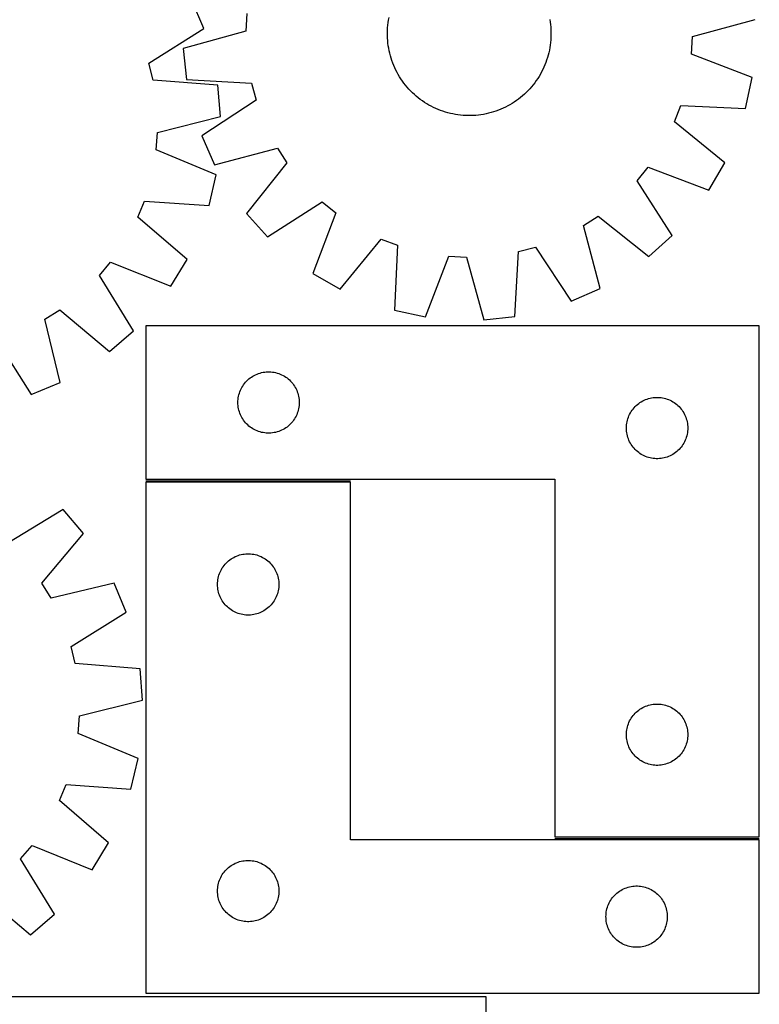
# Model space of a CAD drawing. Header units: millimetres. Extents: x 7 to 1493, y 7 to 2993.
# Tile 11 of 13: x 1131 to 1493, y 2110 to 2592. Entities that reach past the tile are written whole.
import ezdxf

# ---------------------------------------------------------------- set-up
doc = ezdxf.new("R2010")
doc.units = ezdxf.units.MM
doc.layers.add('COMMON', color=5, linetype='CONTINUOUS', true_color=0x0000ff)
doc.layers.add('CUT', color=7, linetype='CONTINUOUS', true_color=0x000000)

msp = doc.modelspace()

# ---------------------------------------------------------------- linework, layer by layer
at = {"layer": 'COMMON'}
for p, q in [((1193.242906, 2366.63185), (1293.242906, 2366.63185)), ((1393.242906, 2191.63185), (1493.242906, 2191.63185))]:
    msp.add_line(p, q, dxfattribs=at)
at = {"layer": 'CUT'}
for p, q in [((1221.537547, 2587.808775), (1215.55375, 2601.983567)), ((1242.596203, 2595.103306), (1242.154674, 2586.540338)), ((1311.72627, 2590.701955), (1311.918547, 2591.943743)), ((1311.918547, 2591.943743), (1312.149734, 2593.178878)), ((1390.726821, 2592.216494), (1390.927688, 2590.976067)), ((1460.538296, 2583.865653), (1491.167406, 2592.28185)), ((1194.659599, 2570.880967), (1221.537547, 2587.808775)), ((1242.154674, 2586.540338), (1211.525565, 2578.12414)), ((1311.349485, 2585.692864), (1311.384608, 2586.948959)), ((1311.384608, 2586.948959), (1311.459169, 2588.20333)), ((1311.459169, 2588.20333), (1311.573094, 2589.454741)), ((1311.573094, 2589.454741), (1311.72627, 2590.701955)), ((1390.927688, 2590.976067), (1391.089494, 2589.729942)), ((1391.089494, 2589.729942), (1391.212078, 2588.47935)), ((1391.212078, 2588.47935), (1391.29532, 2587.225525)), ((1391.29532, 2587.225525), (1391.339136, 2585.969704)), ((1311.353834, 2584.436287), (1311.349485, 2585.692864)), ((1311.397651, 2583.180465), (1311.353834, 2584.436287)), ((1311.480892, 2581.92664), (1311.397651, 2583.180465)), ((1311.603476, 2580.676048), (1311.480892, 2581.92664)), ((1391.233801, 2582.20266), (1391.119877, 2580.95125)), ((1391.308362, 2583.457032), (1391.233801, 2582.20266)), ((1391.343485, 2584.713126), (1391.308362, 2583.457032)), ((1391.339136, 2585.969704), (1391.343485, 2584.713126)), ((1460.096767, 2575.302685), (1460.538296, 2583.865653)), ((1211.525565, 2578.12414), (1213.146743, 2562.823737)), ((1311.765282, 2579.429924), (1311.603476, 2580.676048)), ((1311.966149, 2578.189497), (1311.765282, 2579.429924)), ((1312.205881, 2576.955991), (1311.966149, 2578.189497)), ((1312.484239, 2575.730625), (1312.205881, 2576.955991)), ((1390.543236, 2577.227113), (1390.273366, 2575.999849)), ((1390.774424, 2578.462248), (1390.543236, 2577.227113)), ((1390.9667, 2579.704036), (1390.774424, 2578.462248)), ((1391.119877, 2580.95125), (1390.9667, 2579.704036)), ((1312.800949, 2574.514606), (1312.484239, 2575.730625)), ((1313.1557, 2573.309136), (1312.800949, 2574.514606)), ((1313.54814, 2572.115403), (1313.1557, 2573.309136)), ((1313.977882, 2570.934586), (1313.54814, 2572.115403)), ((1389.234515, 2572.377349), (1388.812956, 2571.193586)), ((1389.618683, 2573.57377), (1389.234515, 2572.377349)), ((1389.965081, 2574.781667), (1389.618683, 2573.57377)), ((1390.273366, 2575.999849), (1389.965081, 2574.781667)), ((1489.697822, 2563.780865), (1460.096767, 2575.302685)), ((1196.717468, 2562.557233), (1194.659599, 2570.880967)), ((1314.444503, 2569.767851), (1313.977882, 2570.934586)), ((1314.947541, 2568.616348), (1314.444503, 2569.767851)), ((1315.486501, 2567.481214), (1314.947541, 2568.616348)), ((1316.06085, 2566.363569), (1315.486501, 2567.481214)), ((1387.328277, 2567.729854), (1386.761677, 2566.608261)), ((1387.859367, 2568.868691), (1387.328277, 2567.729854)), ((1388.354423, 2570.023649), (1387.859367, 2568.868691)), ((1388.812956, 2571.193586), (1388.354423, 2570.023649)), ((1228.386959, 2560.104057), (1196.717468, 2562.557233)), ((1213.146743, 2562.823737), (1244.859456, 2561.013065)), ((1316.670022, 2565.264517), (1316.06085, 2566.363569)), ((1317.313416, 2564.185141), (1316.670022, 2565.264517)), ((1317.990396, 2563.126507), (1317.313416, 2564.185141)), ((1318.700294, 2562.089661), (1317.990396, 2563.126507)), ((1384.854584, 2563.357921), (1384.15188, 2562.316185)), ((1385.524221, 2564.421215), (1384.854584, 2563.357921)), ((1386.160127, 2565.505018), (1385.524221, 2564.421215)), ((1386.761677, 2566.608261), (1386.160127, 2565.505018)), ((1486.511569, 2548.728346), (1489.697822, 2563.780865)), ((1229.697637, 2544.773934), (1228.386959, 2560.104057)), ((1244.859456, 2561.013065), (1247.08564, 2552.732759)), ((1319.442411, 2561.075624), (1318.700294, 2562.089661)), ((1320.216012, 2560.085398), (1319.442411, 2561.075624)), ((1321.020336, 2559.119961), (1320.216012, 2560.085398)), ((1321.854588, 2558.180264), (1321.020336, 2559.119961)), ((1322.717945, 2557.267235), (1321.854588, 2558.180264)), ((1381.024722, 2558.385048), (1380.167705, 2557.466065)), ((1381.852449, 2559.330497), (1381.024722, 2558.385048)), ((1382.650071, 2560.301479), (1381.852449, 2559.330497)), ((1383.4168, 2561.297036), (1382.650071, 2560.301479)), ((1384.15188, 2562.316185), (1383.4168, 2561.297036)), ((1247.08564, 2552.732759), (1220.556374, 2535.263564)), ((1323.609555, 2556.381775), (1322.717945, 2557.267235)), ((1324.528538, 2555.524759), (1323.609555, 2556.381775)), ((1325.473987, 2554.697031), (1324.528538, 2555.524759)), ((1326.444969, 2553.899409), (1325.473987, 2554.697031)), ((1327.440526, 2553.13268), (1326.444969, 2553.899409)), ((1328.459675, 2552.397601), (1327.440526, 2553.13268)), ((1375.473856, 2553.298921), (1374.45982, 2552.556805)), ((1376.464082, 2554.072523), (1375.473856, 2553.298921)), ((1377.42952, 2554.876846), (1376.464082, 2554.072523)), ((1378.369217, 2555.711098), (1377.42952, 2554.876846)), ((1379.282245, 2556.574455), (1378.369217, 2555.711098)), ((1380.167705, 2557.466065), (1379.282245, 2556.574455)), ((1329.501411, 2551.694896), (1328.459675, 2552.397601)), ((1330.564705, 2551.02526), (1329.501411, 2551.694896)), ((1331.648508, 2550.389353), (1330.564705, 2551.02526)), ((1332.75175, 2549.787803), (1331.648508, 2550.389353)), ((1333.873344, 2549.221204), (1332.75175, 2549.787803)), ((1335.012181, 2548.690114), (1333.873344, 2549.221204)), ((1336.167139, 2548.195058), (1335.012181, 2548.690114)), ((1337.337076, 2547.736524), (1336.167139, 2548.195058)), ((1366.78163, 2548.301013), (1365.614894, 2547.834392)), ((1367.933133, 2548.804051), (1366.78163, 2548.301013)), ((1369.068267, 2549.343011), (1367.933133, 2548.804051)), ((1370.185911, 2549.917361), (1369.068267, 2549.343011)), ((1371.284964, 2550.526533), (1370.185911, 2549.917361)), ((1372.364339, 2551.169926), (1371.284964, 2550.526533)), ((1373.422973, 2551.846906), (1372.364339, 2551.169926)), ((1374.45982, 2552.556805), (1373.422973, 2551.846906)), ((1451.714785, 2542.181555), (1454.780807, 2550.188982)), ((1454.780807, 2550.188982), (1486.511569, 2548.728346)), ((1198.904209, 2536.980375), (1229.697637, 2544.773934)), ((1338.520839, 2547.314965), (1337.337076, 2547.736524)), ((1339.71726, 2546.930798), (1338.520839, 2547.314965)), ((1340.925157, 2546.5844), (1339.71726, 2546.930798)), ((1342.143338, 2546.276114), (1340.925157, 2546.5844)), ((1343.370602, 2546.006244), (1342.143338, 2546.276114)), ((1344.605738, 2545.775057), (1343.370602, 2546.006244)), ((1345.847525, 2545.58278), (1344.605738, 2545.775057)), ((1347.09474, 2545.429604), (1345.847525, 2545.58278)), ((1348.34615, 2545.315679), (1347.09474, 2545.429604)), ((1349.600522, 2545.241118), (1348.34615, 2545.315679)), ((1350.856616, 2545.205995), (1349.600522, 2545.241118)), ((1352.113194, 2545.210344), (1350.856616, 2545.205995)), ((1353.369015, 2545.254161), (1352.113194, 2545.210344)), ((1354.62284, 2545.337402), (1353.369015, 2545.254161)), ((1355.873432, 2545.459986), (1354.62284, 2545.337402)), ((1357.119556, 2545.621792), (1355.873432, 2545.459986)), ((1358.359983, 2545.82266), (1357.119556, 2545.621792)), ((1359.593489, 2546.062391), (1358.359983, 2545.82266)), ((1360.818856, 2546.340749), (1359.593489, 2546.062391)), ((1362.034874, 2546.657459), (1360.818856, 2546.340749)), ((1363.240345, 2547.01221), (1362.034874, 2546.657459)), ((1364.434077, 2547.40465), (1363.240345, 2547.01221)), ((1365.614894, 2547.834392), (1364.434077, 2547.40465)), ((1476.306623, 2522.076425), (1451.714785, 2542.181555)), ((1198.289184, 2528.428117), (1198.904209, 2536.980375)), ((1220.556374, 2535.263564), (1226.82629, 2521.212987)), ((1226.82629, 2521.212987), (1257.546402, 2529.290703)), ((1257.546402, 2529.290703), (1262.222384, 2522.103592)), ((1227.650587, 2516.308597), (1198.289184, 2528.428117)), ((1262.222384, 2522.103592), (1242.389831, 2497.291406)), ((1433.508055, 2513.271664), (1438.898445, 2519.939726)), ((1438.898445, 2519.939726), (1468.624833, 2508.745234)), ((1468.624833, 2508.745234), (1476.306623, 2522.076425)), ((1224.159846, 2501.323762), (1227.650587, 2516.308597)), ((1450.683456, 2486.551253), (1433.508055, 2513.271664)), ((1189.237497, 2495.483712), (1192.465214, 2503.42734)), ((1192.465214, 2503.42734), (1224.159846, 2501.323762)), ((1252.694743, 2485.866025), (1279.415154, 2503.041426)), ((1279.415154, 2503.041426), (1286.083216, 2497.651035)), ((1213.416713, 2474.884191), (1189.237497, 2495.483712)), ((1242.389831, 2497.291406), (1252.694743, 2485.866025)), ((1286.083216, 2497.651035), (1274.888724, 2467.924648)), ((1407.258777, 2491.402912), (1414.445888, 2496.078895)), ((1414.445888, 2496.078895), (1439.258074, 2476.246341)), ((1415.336493, 2460.682801), (1407.258777, 2491.402912)), ((1439.258074, 2476.246341), (1450.683456, 2486.551253)), ((1288.219915, 2460.242857), (1308.325045, 2484.834695)), ((1308.325045, 2484.834695), (1316.332472, 2481.768674)), ((1316.332472, 2481.768674), (1314.871836, 2450.037911)), ((1375.536415, 2478.715967), (1383.816722, 2480.942151)), ((1383.816722, 2480.942151), (1401.285917, 2454.412884)), ((1329.924355, 2446.851659), (1341.446174, 2476.452713)), ((1341.446174, 2476.452713), (1350.009143, 2476.011185)), ((1350.009143, 2476.011185), (1358.42534, 2445.382075)), ((1373.725743, 2447.003253), (1375.536415, 2478.715967)), ((1170.448451, 2466.948846), (1175.972908, 2473.506266)), ((1175.972908, 2473.506266), (1205.466253, 2461.711465)), ((1205.466253, 2461.711465), (1213.416713, 2474.884191)), ((1187.07865, 2439.885749), (1170.448451, 2466.948846)), ((1274.888724, 2467.924648), (1288.219915, 2460.242857)), ((1401.285917, 2454.412884), (1415.336493, 2460.682801)), ((1143.761248, 2445.616711), (1151.041672, 2450.146036)), ((1151.041672, 2450.146036), (1175.446717, 2429.814569)), ((1314.871836, 2450.037911), (1329.924355, 2446.851659)), ((1358.42534, 2445.382075), (1373.725743, 2447.003253)), ((1151.21455, 2414.739161), (1143.761248, 2445.616711)), ((1493.242906, 2442.381852), (1193.242906, 2442.381852)), ((1193.242906, 2442.381852), (1193.242906, 2367.381852)), ((1493.242906, 2192.381852), (1493.242906, 2442.381852)), ((1175.446717, 2429.814569), (1187.07865, 2439.885749)), ((1120.11195, 2435.633313), (1137.039758, 2408.755365)), ((1245.521014, 2417.741571), (1246.193255, 2418.122034)), ((1246.193255, 2418.122034), (1246.88419, 2418.467386)), ((1246.88419, 2418.467386), (1247.591988, 2418.776711)), ((1247.591988, 2418.776711), (1248.31477, 2419.04919)), ((1248.31477, 2419.04919), (1249.050622, 2419.2841)), ((1249.050622, 2419.2841), (1249.79759, 2419.480817)), ((1249.79759, 2419.480817), (1250.553695, 2419.638821)), ((1250.553695, 2419.638821), (1251.316931, 2419.757692)), ((1251.316931, 2419.757692), (1252.085274, 2419.837115)), ((1252.085274, 2419.837115), (1252.856687, 2419.876879)), ((1252.856687, 2419.876879), (1253.629125, 2419.876879)), ((1253.629125, 2419.876879), (1254.400538, 2419.837115)), ((1254.400538, 2419.837115), (1255.168882, 2419.757692)), ((1255.168882, 2419.757692), (1255.932118, 2419.638821)), ((1255.932118, 2419.638821), (1256.688222, 2419.480817)), ((1256.688222, 2419.480817), (1257.435191, 2419.2841)), ((1257.435191, 2419.2841), (1258.171042, 2419.04919)), ((1258.171042, 2419.04919), (1258.893825, 2418.776711)), ((1258.893825, 2418.776711), (1259.601622, 2418.467386)), ((1259.601622, 2418.467386), (1260.292557, 2418.122034)), ((1260.292557, 2418.122034), (1260.964798, 2417.741571)), ((1137.039758, 2408.755365), (1151.21455, 2414.739161)), ((1240.586273, 2412.932295), (1241.017481, 2413.573168)), ((1241.017481, 2413.573168), (1241.481109, 2414.190994)), ((1241.481109, 2414.190994), (1241.975927, 2414.784134)), ((1241.975927, 2414.784134), (1242.500623, 2415.351014)), ((1242.500623, 2415.351014), (1243.053806, 2415.890132)), ((1243.053806, 2415.890132), (1243.634009, 2416.400059)), ((1243.634009, 2416.400059), (1244.239692, 2416.87944)), ((1244.239692, 2416.87944), (1244.86925, 2417.327007)), ((1244.86925, 2417.327007), (1245.521014, 2417.741571)), ((1260.964798, 2417.741571), (1261.616562, 2417.327007)), ((1261.616562, 2417.327007), (1262.24612, 2416.87944)), ((1262.24612, 2416.87944), (1262.851804, 2416.400059)), ((1262.851804, 2416.400059), (1263.432006, 2415.890132)), ((1263.432006, 2415.890132), (1263.985189, 2415.351014)), ((1263.985189, 2415.351014), (1264.509885, 2414.784134)), ((1264.509885, 2414.784134), (1265.004703, 2414.190994)), ((1265.004703, 2414.190994), (1265.468331, 2413.573168)), ((1265.468331, 2413.573168), (1265.89954, 2412.932295)), ((1238.560071, 2407.950133), (1238.73749, 2408.701919)), ((1238.73749, 2408.701919), (1238.953375, 2409.443574)), ((1238.953375, 2409.443574), (1239.207154, 2410.173133)), ((1239.207154, 2410.173133), (1239.498153, 2410.88866)), ((1239.498153, 2410.88866), (1239.8256, 2411.588259)), ((1239.8256, 2411.588259), (1240.188628, 2412.270073)), ((1240.188628, 2412.270073), (1240.586273, 2412.932295)), ((1265.89954, 2412.932295), (1266.297185, 2412.270073)), ((1266.297185, 2412.270073), (1266.660212, 2411.588259)), ((1266.660212, 2411.588259), (1266.98766, 2410.88866)), ((1266.98766, 2410.88866), (1267.278658, 2410.173133)), ((1267.278658, 2410.173133), (1267.532437, 2409.443574)), ((1267.532437, 2409.443574), (1267.748322, 2408.701919)), ((1267.748322, 2408.701919), (1267.925741, 2407.950133)), ((1238.242906, 2404.881852), (1238.262795, 2405.654033)), ((1238.262795, 2404.10967), (1238.242906, 2404.881852)), ((1238.262795, 2405.654033), (1238.322408, 2406.424167)), ((1238.322408, 2403.339537), (1238.262795, 2404.10967)), ((1238.322408, 2406.424167), (1238.421588, 2407.19021)), ((1238.421588, 2407.19021), (1238.560071, 2407.950133)), ((1267.925741, 2407.950133), (1268.064225, 2407.19021)), ((1268.064225, 2407.19021), (1268.163404, 2406.424167)), ((1268.163404, 2406.424167), (1268.223018, 2405.654033)), ((1268.223018, 2404.10967), (1268.163404, 2403.339537)), ((1268.223018, 2405.654033), (1268.242906, 2404.881852)), ((1268.242906, 2404.881852), (1268.223018, 2404.10967)), ((1432.500623, 2402.851014), (1433.053806, 2403.390132)), ((1433.053806, 2403.390132), (1433.634009, 2403.900059)), ((1433.634009, 2403.900059), (1434.239692, 2404.37944)), ((1434.239692, 2404.37944), (1434.86925, 2404.827007)), ((1434.86925, 2404.827007), (1435.521014, 2405.241571)), ((1435.521014, 2405.241571), (1436.193255, 2405.622034)), ((1436.193255, 2405.622034), (1436.88419, 2405.967386)), ((1436.88419, 2405.967386), (1437.591988, 2406.276711)), ((1437.591988, 2406.276711), (1438.31477, 2406.54919)), ((1438.31477, 2406.54919), (1439.050622, 2406.7841)), ((1439.050622, 2406.7841), (1439.79759, 2406.980817)), ((1439.79759, 2406.980817), (1440.553695, 2407.138821)), ((1440.553695, 2407.138821), (1441.316931, 2407.257692)), ((1441.316931, 2407.257692), (1442.085274, 2407.337115)), ((1442.085274, 2407.337115), (1442.856687, 2407.376879)), ((1442.856687, 2407.376879), (1443.629125, 2407.376879)), ((1443.629125, 2407.376879), (1444.400538, 2407.337115)), ((1444.400538, 2407.337115), (1445.168882, 2407.257692)), ((1445.168882, 2407.257692), (1445.932118, 2407.138821)), ((1445.932118, 2407.138821), (1446.688222, 2406.980817)), ((1446.688222, 2406.980817), (1447.435191, 2406.7841)), ((1447.435191, 2406.7841), (1448.171042, 2406.54919)), ((1448.171042, 2406.54919), (1448.893825, 2406.276711)), ((1448.893825, 2406.276711), (1449.601622, 2405.967386)), ((1449.601622, 2405.967386), (1450.292557, 2405.622034)), ((1450.292557, 2405.622034), (1450.964798, 2405.241571)), ((1450.964798, 2405.241571), (1451.616562, 2404.827007)), ((1451.616562, 2404.827007), (1452.24612, 2404.37944)), ((1452.24612, 2404.37944), (1452.851804, 2403.900059)), ((1452.851804, 2403.900059), (1453.432006, 2403.390132)), ((1453.432006, 2403.390132), (1453.985189, 2402.851014)), ((1238.421588, 2402.573493), (1238.322408, 2403.339537)), ((1238.560071, 2401.813571), (1238.421588, 2402.573493)), ((1238.73749, 2401.061785), (1238.560071, 2401.813571)), ((1238.953375, 2400.320129), (1238.73749, 2401.061785)), ((1239.207154, 2399.590571), (1238.953375, 2400.320129)), ((1239.498153, 2398.875043), (1239.207154, 2399.590571)), ((1239.8256, 2398.175445), (1239.498153, 2398.875043)), ((1266.98766, 2398.875043), (1266.660212, 2398.175445)), ((1267.278658, 2399.590571), (1266.98766, 2398.875043)), ((1267.532437, 2400.320129), (1267.278658, 2399.590571)), ((1267.748322, 2401.061785), (1267.532437, 2400.320129)), ((1267.925741, 2401.813571), (1267.748322, 2401.061785)), ((1268.064225, 2402.573493), (1267.925741, 2401.813571)), ((1268.163404, 2403.339537), (1268.064225, 2402.573493)), ((1429.498153, 2398.38866), (1429.8256, 2399.088259)), ((1429.8256, 2399.088259), (1430.188628, 2399.770073)), ((1430.188628, 2399.770073), (1430.586273, 2400.432295)), ((1430.586273, 2400.432295), (1431.017481, 2401.073168)), ((1431.017481, 2401.073168), (1431.481109, 2401.690994)), ((1431.481109, 2401.690994), (1431.975927, 2402.284134)), ((1431.975927, 2402.284134), (1432.500623, 2402.851014)), ((1453.985189, 2402.851014), (1454.509885, 2402.284134)), ((1454.509885, 2402.284134), (1455.004703, 2401.690994)), ((1455.004703, 2401.690994), (1455.468331, 2401.073168)), ((1455.468331, 2401.073168), (1455.89954, 2400.432295)), ((1455.89954, 2400.432295), (1456.297185, 2399.770073)), ((1456.297185, 2399.770073), (1456.660212, 2399.088259)), ((1456.660212, 2399.088259), (1456.98766, 2398.38866)), ((1240.188628, 2397.493631), (1239.8256, 2398.175445)), ((1240.586273, 2396.831409), (1240.188628, 2397.493631)), ((1241.017481, 2396.190535), (1240.586273, 2396.831409)), ((1241.481109, 2395.57271), (1241.017481, 2396.190535)), ((1241.975927, 2394.97957), (1241.481109, 2395.57271)), ((1242.500623, 2394.412689), (1241.975927, 2394.97957)), ((1243.053806, 2393.873571), (1242.500623, 2394.412689)), ((1243.634009, 2393.363645), (1243.053806, 2393.873571)), ((1263.432006, 2393.873571), (1262.851804, 2393.363645)), ((1263.985189, 2394.412689), (1263.432006, 2393.873571)), ((1264.509885, 2394.97957), (1263.985189, 2394.412689)), ((1265.004703, 2395.57271), (1264.509885, 2394.97957)), ((1265.468331, 2396.190535), (1265.004703, 2395.57271)), ((1265.89954, 2396.831409), (1265.468331, 2396.190535)), ((1266.297185, 2397.493631), (1265.89954, 2396.831409)), ((1266.660212, 2398.175445), (1266.297185, 2397.493631)), ((1428.262795, 2393.154033), (1428.322408, 2393.924167)), ((1428.322408, 2393.924167), (1428.421588, 2394.69021)), ((1428.421588, 2394.69021), (1428.560071, 2395.450133)), ((1428.560071, 2395.450133), (1428.73749, 2396.201919)), ((1428.73749, 2396.201919), (1428.953375, 2396.943574)), ((1428.953375, 2396.943574), (1429.207154, 2397.673133)), ((1429.207154, 2397.673133), (1429.498153, 2398.38866)), ((1456.98766, 2398.38866), (1457.278658, 2397.673133)), ((1457.278658, 2397.673133), (1457.532437, 2396.943574)), ((1457.532437, 2396.943574), (1457.748322, 2396.201919)), ((1457.748322, 2396.201919), (1457.925741, 2395.450133)), ((1457.925741, 2395.450133), (1458.064225, 2394.69021)), ((1458.064225, 2394.69021), (1458.163404, 2393.924167)), ((1458.163404, 2393.924167), (1458.223018, 2393.154033)), ((1244.239692, 2392.884263), (1243.634009, 2393.363645)), ((1244.86925, 2392.436697), (1244.239692, 2392.884263)), ((1245.521014, 2392.022132), (1244.86925, 2392.436697)), ((1246.193255, 2391.64167), (1245.521014, 2392.022132)), ((1246.88419, 2391.296318), (1246.193255, 2391.64167)), ((1247.591988, 2390.986992), (1246.88419, 2391.296318)), ((1248.31477, 2390.714513), (1247.591988, 2390.986992)), ((1249.050622, 2390.479604), (1248.31477, 2390.714513)), ((1249.79759, 2390.282886), (1249.050622, 2390.479604)), ((1250.553695, 2390.124883), (1249.79759, 2390.282886)), ((1251.316931, 2390.006012), (1250.553695, 2390.124883)), ((1252.085274, 2389.926589), (1251.316931, 2390.006012)), ((1252.856687, 2389.886825), (1252.085274, 2389.926589)), ((1253.629125, 2389.886825), (1252.856687, 2389.886825)), ((1254.400538, 2389.926589), (1253.629125, 2389.886825)), ((1255.168882, 2390.006012), (1254.400538, 2389.926589)), ((1255.932118, 2390.124883), (1255.168882, 2390.006012)), ((1256.688222, 2390.282886), (1255.932118, 2390.124883)), ((1257.435191, 2390.479604), (1256.688222, 2390.282886)), ((1258.171042, 2390.714513), (1257.435191, 2390.479604)), ((1258.893825, 2390.986992), (1258.171042, 2390.714513)), ((1259.601622, 2391.296318), (1258.893825, 2390.986992)), ((1260.292557, 2391.64167), (1259.601622, 2391.296318)), ((1260.964798, 2392.022132), (1260.292557, 2391.64167)), ((1261.616562, 2392.436697), (1260.964798, 2392.022132)), ((1262.24612, 2392.884263), (1261.616562, 2392.436697)), ((1262.851804, 2393.363645), (1262.24612, 2392.884263)), ((1428.242906, 2392.381852), (1428.262795, 2393.154033)), ((1428.262795, 2391.60967), (1428.242906, 2392.381852)), ((1428.322408, 2390.839537), (1428.262795, 2391.60967)), ((1428.421588, 2390.073493), (1428.322408, 2390.839537)), ((1428.560071, 2389.313571), (1428.421588, 2390.073493)), ((1428.73749, 2388.561785), (1428.560071, 2389.313571)), ((1457.925741, 2389.313571), (1457.748322, 2388.561785)), ((1458.064225, 2390.073493), (1457.925741, 2389.313571)), ((1458.163404, 2390.839537), (1458.064225, 2390.073493)), ((1458.223018, 2391.60967), (1458.163404, 2390.839537)), ((1458.223018, 2393.154033), (1458.242906, 2392.381852)), ((1458.242906, 2392.381852), (1458.223018, 2391.60967)), ((1428.953375, 2387.820129), (1428.73749, 2388.561785)), ((1429.207154, 2387.090571), (1428.953375, 2387.820129)), ((1429.498153, 2386.375043), (1429.207154, 2387.090571)), ((1429.8256, 2385.675445), (1429.498153, 2386.375043)), ((1430.188628, 2384.993631), (1429.8256, 2385.675445)), ((1430.586273, 2384.331409), (1430.188628, 2384.993631)), ((1431.017481, 2383.690535), (1430.586273, 2384.331409)), ((1455.89954, 2384.331409), (1455.468331, 2383.690535)), ((1456.297185, 2384.993631), (1455.89954, 2384.331409)), ((1456.660212, 2385.675445), (1456.297185, 2384.993631)), ((1456.98766, 2386.375043), (1456.660212, 2385.675445)), ((1457.278658, 2387.090571), (1456.98766, 2386.375043)), ((1457.532437, 2387.820129), (1457.278658, 2387.090571)), ((1457.748322, 2388.561785), (1457.532437, 2387.820129)), ((1431.481109, 2383.07271), (1431.017481, 2383.690535)), ((1431.975927, 2382.47957), (1431.481109, 2383.07271)), ((1432.500623, 2381.912689), (1431.975927, 2382.47957)), ((1433.053806, 2381.373571), (1432.500623, 2381.912689)), ((1433.634009, 2380.863645), (1433.053806, 2381.373571)), ((1434.239692, 2380.384263), (1433.634009, 2380.863645)), ((1434.86925, 2379.936697), (1434.239692, 2380.384263)), ((1435.521014, 2379.522132), (1434.86925, 2379.936697)), ((1436.193255, 2379.14167), (1435.521014, 2379.522132)), ((1450.964798, 2379.522132), (1450.292557, 2379.14167)), ((1451.616562, 2379.936697), (1450.964798, 2379.522132)), ((1452.24612, 2380.384263), (1451.616562, 2379.936697)), ((1452.851804, 2380.863645), (1452.24612, 2380.384263)), ((1453.432006, 2381.373571), (1452.851804, 2380.863645)), ((1453.985189, 2381.912689), (1453.432006, 2381.373571)), ((1454.509885, 2382.47957), (1453.985189, 2381.912689)), ((1455.004703, 2383.07271), (1454.509885, 2382.47957)), ((1455.468331, 2383.690535), (1455.004703, 2383.07271)), ((1436.88419, 2378.796318), (1436.193255, 2379.14167)), ((1437.591988, 2378.486992), (1436.88419, 2378.796318)), ((1438.31477, 2378.214513), (1437.591988, 2378.486992)), ((1439.050622, 2377.979604), (1438.31477, 2378.214513)), ((1439.79759, 2377.782886), (1439.050622, 2377.979604)), ((1440.553695, 2377.624883), (1439.79759, 2377.782886)), ((1441.316931, 2377.506012), (1440.553695, 2377.624883)), ((1442.085274, 2377.426589), (1441.316931, 2377.506012)), ((1442.856687, 2377.386825), (1442.085274, 2377.426589)), ((1443.629125, 2377.386825), (1442.856687, 2377.386825)), ((1444.400538, 2377.426589), (1443.629125, 2377.386825)), ((1445.168882, 2377.506012), (1444.400538, 2377.426589)), ((1445.932118, 2377.624883), (1445.168882, 2377.506012)), ((1446.688222, 2377.782886), (1445.932118, 2377.624883)), ((1447.435191, 2377.979604), (1446.688222, 2377.782886)), ((1448.171042, 2378.214513), (1447.435191, 2377.979604)), ((1448.893825, 2378.486992), (1448.171042, 2378.214513)), ((1449.601622, 2378.796318), (1448.893825, 2378.486992)), ((1450.292557, 2379.14167), (1449.601622, 2378.796318)), ((1193.242906, 2367.381852), (1393.242906, 2367.381852)), ((1293.242906, 2365.88185), (1193.242906, 2365.88185)), ((1193.242906, 2365.88185), (1193.242906, 2115.88185)), ((1293.242906, 2190.88185), (1293.242906, 2365.88185)), ((1393.242906, 2367.381852), (1393.242906, 2192.381852)), ((1152.75088, 2352.494843), (1125.607456, 2335.996076)), ((1162.765535, 2340.814209), (1152.75088, 2352.494843)), ((1142.315961, 2316.508044), (1162.765535, 2340.814209)), ((1231.975927, 2325.784132), (1232.500623, 2326.351012)), ((1232.500623, 2326.351012), (1233.053806, 2326.89013)), ((1233.053806, 2326.89013), (1233.634009, 2327.400057)), ((1233.634009, 2327.400057), (1234.239692, 2327.879438)), ((1234.239692, 2327.879438), (1234.86925, 2328.327005)), ((1234.86925, 2328.327005), (1235.521014, 2328.741569)), ((1235.521014, 2328.741569), (1236.193255, 2329.122032)), ((1236.193255, 2329.122032), (1236.88419, 2329.467384)), ((1236.88419, 2329.467384), (1237.591988, 2329.776709)), ((1237.591988, 2329.776709), (1238.31477, 2330.049188)), ((1238.31477, 2330.049188), (1239.050622, 2330.284098)), ((1239.050622, 2330.284098), (1239.79759, 2330.480815)), ((1239.79759, 2330.480815), (1240.553695, 2330.638819)), ((1240.553695, 2330.638819), (1241.316931, 2330.75769)), ((1241.316931, 2330.75769), (1242.085274, 2330.837113)), ((1242.085274, 2330.837113), (1242.856687, 2330.876877)), ((1242.856687, 2330.876877), (1243.629125, 2330.876877)), ((1243.629125, 2330.876877), (1244.400538, 2330.837113)), ((1244.400538, 2330.837113), (1245.168882, 2330.75769)), ((1245.168882, 2330.75769), (1245.932118, 2330.638819)), ((1245.932118, 2330.638819), (1246.688222, 2330.480815)), ((1246.688222, 2330.480815), (1247.435191, 2330.284098)), ((1247.435191, 2330.284098), (1248.171042, 2330.049188)), ((1248.171042, 2330.049188), (1248.893825, 2329.776709)), ((1248.893825, 2329.776709), (1249.601622, 2329.467384)), ((1249.601622, 2329.467384), (1250.292557, 2329.122032)), ((1250.292557, 2329.122032), (1250.964798, 2328.741569)), ((1250.964798, 2328.741569), (1251.616562, 2328.327005)), ((1251.616562, 2328.327005), (1252.24612, 2327.879438)), ((1252.24612, 2327.879438), (1252.851804, 2327.400057)), ((1252.851804, 2327.400057), (1253.432006, 2326.89013)), ((1253.432006, 2326.89013), (1253.985189, 2326.351012)), ((1253.985189, 2326.351012), (1254.509885, 2325.784132)), ((1229.207154, 2321.173131), (1229.498153, 2321.888658)), ((1229.498153, 2321.888658), (1229.8256, 2322.588257)), ((1229.8256, 2322.588257), (1230.188628, 2323.270071)), ((1230.188628, 2323.270071), (1230.586273, 2323.932293)), ((1230.586273, 2323.932293), (1231.017481, 2324.573166)), ((1231.017481, 2324.573166), (1231.481109, 2325.190992)), ((1231.481109, 2325.190992), (1231.975927, 2325.784132)), ((1254.509885, 2325.784132), (1255.004703, 2325.190992)), ((1255.004703, 2325.190992), (1255.468331, 2324.573166)), ((1255.468331, 2324.573166), (1255.89954, 2323.932293)), ((1255.89954, 2323.932293), (1256.297185, 2323.270071)), ((1256.297185, 2323.270071), (1256.660212, 2322.588257)), ((1256.660212, 2322.588257), (1256.98766, 2321.888658)), ((1256.98766, 2321.888658), (1257.278658, 2321.173131)), ((1228.262795, 2316.654031), (1228.322408, 2317.424165)), ((1228.322408, 2317.424165), (1228.421588, 2318.190208)), ((1228.421588, 2318.190208), (1228.560071, 2318.950131)), ((1228.560071, 2318.950131), (1228.73749, 2319.701917)), ((1228.73749, 2319.701917), (1228.953375, 2320.443572)), ((1228.953375, 2320.443572), (1229.207154, 2321.173131)), ((1257.278658, 2321.173131), (1257.532437, 2320.443572)), ((1257.532437, 2320.443572), (1257.748322, 2319.701917)), ((1257.748322, 2319.701917), (1257.925741, 2318.950131)), ((1257.925741, 2318.950131), (1258.064225, 2318.190208)), ((1258.064225, 2318.190208), (1258.163404, 2317.424165)), ((1258.163404, 2317.424165), (1258.223018, 2316.654031)), ((1146.809928, 2309.205741), (1142.315961, 2316.508044)), ((1177.723257, 2316.509222), (1146.809928, 2309.205741)), ((1183.638246, 2302.30558), (1177.723257, 2316.509222)), ((1228.242906, 2315.88185), (1228.262795, 2316.654031)), ((1228.262795, 2315.109668), (1228.242906, 2315.88185)), ((1228.322408, 2314.339535), (1228.262795, 2315.109668)), ((1228.421588, 2313.573491), (1228.322408, 2314.339535)), ((1228.560071, 2312.813569), (1228.421588, 2313.573491)), ((1228.73749, 2312.061783), (1228.560071, 2312.813569)), ((1228.953375, 2311.320127), (1228.73749, 2312.061783)), ((1257.748322, 2312.061783), (1257.532437, 2311.320127)), ((1257.925741, 2312.813569), (1257.748322, 2312.061783)), ((1258.064225, 2313.573491), (1257.925741, 2312.813569)), ((1258.163404, 2314.339535), (1258.064225, 2313.573491)), ((1258.223018, 2315.109668), (1258.163404, 2314.339535)), ((1258.223018, 2316.654031), (1258.242906, 2315.88185)), ((1258.242906, 2315.88185), (1258.223018, 2315.109668)), ((1229.207154, 2310.590569), (1228.953375, 2311.320127)), ((1229.498153, 2309.875041), (1229.207154, 2310.590569)), ((1229.8256, 2309.175443), (1229.498153, 2309.875041)), ((1230.188628, 2308.493629), (1229.8256, 2309.175443)), ((1230.586273, 2307.831407), (1230.188628, 2308.493629)), ((1231.017481, 2307.190533), (1230.586273, 2307.831407)), ((1231.481109, 2306.572708), (1231.017481, 2307.190533)), ((1255.468331, 2307.190533), (1255.004703, 2306.572708)), ((1255.89954, 2307.831407), (1255.468331, 2307.190533)), ((1256.297185, 2308.493629), (1255.89954, 2307.831407)), ((1256.660212, 2309.175443), (1256.297185, 2308.493629)), ((1256.98766, 2309.875041), (1256.660212, 2309.175443)), ((1257.278658, 2310.590569), (1256.98766, 2309.875041)), ((1257.532437, 2311.320127), (1257.278658, 2310.590569)), ((1156.678527, 2285.508309), (1183.638246, 2302.30558)), ((1231.975927, 2305.979568), (1231.481109, 2306.572708)), ((1232.500623, 2305.412687), (1231.975927, 2305.979568)), ((1233.053806, 2304.873569), (1232.500623, 2305.412687)), ((1233.634009, 2304.363643), (1233.053806, 2304.873569)), ((1234.239692, 2303.884261), (1233.634009, 2304.363643)), ((1234.86925, 2303.436695), (1234.239692, 2303.884261)), ((1235.521014, 2303.02213), (1234.86925, 2303.436695)), ((1236.193255, 2302.641668), (1235.521014, 2303.02213)), ((1236.88419, 2302.296316), (1236.193255, 2302.641668)), ((1237.591988, 2301.98699), (1236.88419, 2302.296316)), ((1249.601622, 2302.296316), (1248.893825, 2301.98699)), ((1250.292557, 2302.641668), (1249.601622, 2302.296316)), ((1250.964798, 2303.02213), (1250.292557, 2302.641668)), ((1251.616562, 2303.436695), (1250.964798, 2303.02213)), ((1252.24612, 2303.884261), (1251.616562, 2303.436695)), ((1252.851804, 2304.363643), (1252.24612, 2303.884261)), ((1253.432006, 2304.873569), (1252.851804, 2304.363643)), ((1253.985189, 2305.412687), (1253.432006, 2304.873569)), ((1254.509885, 2305.979568), (1253.985189, 2305.412687)), ((1255.004703, 2306.572708), (1254.509885, 2305.979568)), ((1238.31477, 2301.714511), (1237.591988, 2301.98699)), ((1239.050622, 2301.479602), (1238.31477, 2301.714511)), ((1239.79759, 2301.282884), (1239.050622, 2301.479602)), ((1240.553695, 2301.124881), (1239.79759, 2301.282884)), ((1241.316931, 2301.00601), (1240.553695, 2301.124881)), ((1242.085274, 2300.926587), (1241.316931, 2301.00601)), ((1242.856687, 2300.886823), (1242.085274, 2300.926587)), ((1243.629125, 2300.886823), (1242.856687, 2300.886823)), ((1244.400538, 2300.926587), (1243.629125, 2300.886823)), ((1245.168882, 2301.00601), (1244.400538, 2300.926587)), ((1245.932118, 2301.124881), (1245.168882, 2301.00601)), ((1246.688222, 2301.282884), (1245.932118, 2301.124881)), ((1247.435191, 2301.479602), (1246.688222, 2301.282884)), ((1248.171042, 2301.714511), (1247.435191, 2301.479602)), ((1248.893825, 2301.98699), (1248.171042, 2301.714511)), ((1158.696008, 2277.174694), (1156.678527, 2285.508309)), ((1190.353231, 2274.567973), (1158.696008, 2277.174694)), ((1191.589553, 2259.231675), (1190.353231, 2274.567973)), ((1160.758694, 2251.587533), (1191.589553, 2259.231675)), ((1433.634009, 2253.900059), (1434.239692, 2254.37944)), ((1434.239692, 2254.37944), (1434.86925, 2254.827007)), ((1434.86925, 2254.827007), (1435.521014, 2255.241571)), ((1435.521014, 2255.241571), (1436.193255, 2255.622034)), ((1436.193255, 2255.622034), (1436.88419, 2255.967386)), ((1436.88419, 2255.967386), (1437.591988, 2256.276711)), ((1437.591988, 2256.276711), (1438.31477, 2256.54919)), ((1438.31477, 2256.54919), (1439.050622, 2256.7841)), ((1439.050622, 2256.7841), (1439.79759, 2256.980817)), ((1439.79759, 2256.980817), (1440.553695, 2257.138821)), ((1440.553695, 2257.138821), (1441.316931, 2257.257692)), ((1441.316931, 2257.257692), (1442.085274, 2257.337115)), ((1442.085274, 2257.337115), (1442.856687, 2257.376879)), ((1442.856687, 2257.376879), (1443.629125, 2257.376879)), ((1443.629125, 2257.376879), (1444.400538, 2257.337115)), ((1444.400538, 2257.337115), (1445.168882, 2257.257692)), ((1445.168882, 2257.257692), (1445.932118, 2257.138821)), ((1445.932118, 2257.138821), (1446.688222, 2256.980817)), ((1446.688222, 2256.980817), (1447.435191, 2256.7841)), ((1447.435191, 2256.7841), (1448.171042, 2256.54919)), ((1448.171042, 2256.54919), (1448.893825, 2256.276711)), ((1448.893825, 2256.276711), (1449.601622, 2255.967386)), ((1449.601622, 2255.967386), (1450.292557, 2255.622034)), ((1450.292557, 2255.622034), (1450.964798, 2255.241571)), ((1450.964798, 2255.241571), (1451.616562, 2254.827007)), ((1451.616562, 2254.827007), (1452.24612, 2254.37944)), ((1452.24612, 2254.37944), (1452.851804, 2253.900059)), ((1160.102204, 2243.038358), (1160.758694, 2251.587533)), ((1429.8256, 2249.088259), (1430.188628, 2249.770073)), ((1430.188628, 2249.770073), (1430.586273, 2250.432295)), ((1430.586273, 2250.432295), (1431.017481, 2251.073168)), ((1431.017481, 2251.073168), (1431.481109, 2251.690994)), ((1431.481109, 2251.690994), (1431.975927, 2252.284134)), ((1431.975927, 2252.284134), (1432.500623, 2252.851014)), ((1432.500623, 2252.851014), (1433.053806, 2253.390132)), ((1433.053806, 2253.390132), (1433.634009, 2253.900059)), ((1452.851804, 2253.900059), (1453.432006, 2253.390132)), ((1453.432006, 2253.390132), (1453.985189, 2252.851014)), ((1453.985189, 2252.851014), (1454.509885, 2252.284134)), ((1454.509885, 2252.284134), (1455.004703, 2251.690994)), ((1455.004703, 2251.690994), (1455.468331, 2251.073168)), ((1455.468331, 2251.073168), (1455.89954, 2250.432295)), ((1455.89954, 2250.432295), (1456.297185, 2249.770073)), ((1456.297185, 2249.770073), (1456.660212, 2249.088259)), ((1428.322408, 2243.924167), (1428.421588, 2244.69021)), ((1428.421588, 2244.69021), (1428.560071, 2245.450133)), ((1428.560071, 2245.450133), (1428.73749, 2246.201919)), ((1428.73749, 2246.201919), (1428.953375, 2246.943574)), ((1428.953375, 2246.943574), (1429.207154, 2247.673133)), ((1429.207154, 2247.673133), (1429.498153, 2248.38866)), ((1429.498153, 2248.38866), (1429.8256, 2249.088259)), ((1456.660212, 2249.088259), (1456.98766, 2248.38866)), ((1456.98766, 2248.38866), (1457.278658, 2247.673133)), ((1457.278658, 2247.673133), (1457.532437, 2246.943574)), ((1457.532437, 2246.943574), (1457.748322, 2246.201919)), ((1457.748322, 2246.201919), (1457.925741, 2245.450133)), ((1457.925741, 2245.450133), (1458.064225, 2244.69021)), ((1458.064225, 2244.69021), (1458.163404, 2243.924167)), ((1189.404491, 2230.776599), (1160.102204, 2243.038358)), ((1428.242906, 2242.381852), (1428.262795, 2243.154033)), ((1428.262795, 2241.60967), (1428.242906, 2242.381852)), ((1428.262795, 2243.154033), (1428.322408, 2243.924167)), ((1428.322408, 2240.839537), (1428.262795, 2241.60967)), ((1428.421588, 2240.073493), (1428.322408, 2240.839537)), ((1428.560071, 2239.313571), (1428.421588, 2240.073493)), ((1458.064225, 2240.073493), (1457.925741, 2239.313571)), ((1458.163404, 2240.839537), (1458.064225, 2240.073493)), ((1458.163404, 2243.924167), (1458.223018, 2243.154033)), ((1458.223018, 2241.60967), (1458.163404, 2240.839537)), ((1458.223018, 2243.154033), (1458.242906, 2242.381852)), ((1458.242906, 2242.381852), (1458.223018, 2241.60967)), ((1428.73749, 2238.561785), (1428.560071, 2239.313571)), ((1428.953375, 2237.820129), (1428.73749, 2238.561785)), ((1429.207154, 2237.090571), (1428.953375, 2237.820129)), ((1429.498153, 2236.375043), (1429.207154, 2237.090571)), ((1429.8256, 2235.675445), (1429.498153, 2236.375043)), ((1430.188628, 2234.993631), (1429.8256, 2235.675445)), ((1430.586273, 2234.331409), (1430.188628, 2234.993631)), ((1456.297185, 2234.993631), (1455.89954, 2234.331409)), ((1456.660212, 2235.675445), (1456.297185, 2234.993631)), ((1456.98766, 2236.375043), (1456.660212, 2235.675445)), ((1457.278658, 2237.090571), (1456.98766, 2236.375043)), ((1457.532437, 2237.820129), (1457.278658, 2237.090571)), ((1457.748322, 2238.561785), (1457.532437, 2237.820129)), ((1457.925741, 2239.313571), (1457.748322, 2238.561785)), ((1185.841126, 2215.808868), (1189.404491, 2230.776599)), ((1431.017481, 2233.690535), (1430.586273, 2234.331409)), ((1431.481109, 2233.07271), (1431.017481, 2233.690535)), ((1431.975927, 2232.47957), (1431.481109, 2233.07271)), ((1432.500623, 2231.912689), (1431.975927, 2232.47957)), ((1433.053806, 2231.373571), (1432.500623, 2231.912689)), ((1433.634009, 2230.863645), (1433.053806, 2231.373571)), ((1434.239692, 2230.384263), (1433.634009, 2230.863645)), ((1434.86925, 2229.936697), (1434.239692, 2230.384263)), ((1452.24612, 2230.384263), (1451.616562, 2229.936697)), ((1452.851804, 2230.863645), (1452.24612, 2230.384263)), ((1453.432006, 2231.373571), (1452.851804, 2230.863645)), ((1453.985189, 2231.912689), (1453.432006, 2231.373571)), ((1454.509885, 2232.47957), (1453.985189, 2231.912689)), ((1455.004703, 2233.07271), (1454.509885, 2232.47957)), ((1455.468331, 2233.690535), (1455.004703, 2233.07271)), ((1455.89954, 2234.331409), (1455.468331, 2233.690535)), ((1435.521014, 2229.522132), (1434.86925, 2229.936697)), ((1436.193255, 2229.14167), (1435.521014, 2229.522132)), ((1436.88419, 2228.796318), (1436.193255, 2229.14167)), ((1437.591988, 2228.486992), (1436.88419, 2228.796318)), ((1438.31477, 2228.214513), (1437.591988, 2228.486992)), ((1439.050622, 2227.979604), (1438.31477, 2228.214513)), ((1439.79759, 2227.782886), (1439.050622, 2227.979604)), ((1440.553695, 2227.624883), (1439.79759, 2227.782886)), ((1441.316931, 2227.506012), (1440.553695, 2227.624883)), ((1442.085274, 2227.426589), (1441.316931, 2227.506012)), ((1442.856687, 2227.386825), (1442.085274, 2227.426589)), ((1443.629125, 2227.386825), (1442.856687, 2227.386825)), ((1444.400538, 2227.426589), (1443.629125, 2227.386825)), ((1445.168882, 2227.506012), (1444.400538, 2227.426589)), ((1445.932118, 2227.624883), (1445.168882, 2227.506012)), ((1446.688222, 2227.782886), (1445.932118, 2227.624883)), ((1447.435191, 2227.979604), (1446.688222, 2227.782886)), ((1448.171042, 2228.214513), (1447.435191, 2227.979604)), ((1448.893825, 2228.486992), (1448.171042, 2228.214513)), ((1449.601622, 2228.796318), (1448.893825, 2228.486992)), ((1450.292557, 2229.14167), (1449.601622, 2228.796318)), ((1450.964798, 2229.522132), (1450.292557, 2229.14167)), ((1451.616562, 2229.936697), (1450.964798, 2229.522132)), ((1150.890868, 2210.138234), (1154.157068, 2218.066116)), ((1154.157068, 2218.066116), (1185.841126, 2215.808868)), ((1174.969907, 2189.421704), (1150.890868, 2210.138234)), ((1393.242906, 2192.381852), (1493.242906, 2192.381852)), ((1131.96367, 2181.694817), (1137.51986, 2188.225369)), ((1137.51986, 2188.225369), (1166.955663, 2176.287686)), ((1166.955663, 2176.287686), (1174.969907, 2189.421704)), ((1493.242906, 2190.88185), (1293.242906, 2190.88185)), ((1493.242906, 2115.88185), (1493.242906, 2190.88185)), ((1148.462437, 2154.551393), (1131.96367, 2181.694817)), ((1233.053806, 2176.89013), (1233.634009, 2177.400057)), ((1233.634009, 2177.400057), (1234.239692, 2177.879438)), ((1234.239692, 2177.879438), (1234.86925, 2178.327005)), ((1234.86925, 2178.327005), (1235.521014, 2178.741569)), ((1235.521014, 2178.741569), (1236.193255, 2179.122032)), ((1236.193255, 2179.122032), (1236.88419, 2179.467384)), ((1236.88419, 2179.467384), (1237.591988, 2179.776709)), ((1237.591988, 2179.776709), (1238.31477, 2180.049188)), ((1238.31477, 2180.049188), (1239.050622, 2180.284098)), ((1239.050622, 2180.284098), (1239.79759, 2180.480815)), ((1239.79759, 2180.480815), (1240.553695, 2180.638819)), ((1240.553695, 2180.638819), (1241.316931, 2180.75769)), ((1241.316931, 2180.75769), (1242.085274, 2180.837113)), ((1242.085274, 2180.837113), (1242.856687, 2180.876877)), ((1242.856687, 2180.876877), (1243.629125, 2180.876877)), ((1243.629125, 2180.876877), (1244.400538, 2180.837113)), ((1244.400538, 2180.837113), (1245.168882, 2180.75769)), ((1245.168882, 2180.75769), (1245.932118, 2180.638819)), ((1245.932118, 2180.638819), (1246.688222, 2180.480815)), ((1246.688222, 2180.480815), (1247.435191, 2180.284098)), ((1247.435191, 2180.284098), (1248.171042, 2180.049188)), ((1248.171042, 2180.049188), (1248.893825, 2179.776709)), ((1248.893825, 2179.776709), (1249.601622, 2179.467384)), ((1249.601622, 2179.467384), (1250.292557, 2179.122032)), ((1250.292557, 2179.122032), (1250.964798, 2178.741569)), ((1250.964798, 2178.741569), (1251.616562, 2178.327005)), ((1251.616562, 2178.327005), (1252.24612, 2177.879438)), ((1252.24612, 2177.879438), (1252.851804, 2177.400057)), ((1252.851804, 2177.400057), (1253.432006, 2176.89013)), ((1229.498153, 2171.888658), (1229.8256, 2172.588257)), ((1229.8256, 2172.588257), (1230.188628, 2173.270071)), ((1230.188628, 2173.270071), (1230.586273, 2173.932293)), ((1230.586273, 2173.932293), (1231.017481, 2174.573166)), ((1231.017481, 2174.573166), (1231.481109, 2175.190992)), ((1231.481109, 2175.190992), (1231.975927, 2175.784132)), ((1231.975927, 2175.784132), (1232.500623, 2176.351012)), ((1232.500623, 2176.351012), (1233.053806, 2176.89013)), ((1253.432006, 2176.89013), (1253.985189, 2176.351012)), ((1253.985189, 2176.351012), (1254.509885, 2175.784132)), ((1254.509885, 2175.784132), (1255.004703, 2175.190992)), ((1255.004703, 2175.190992), (1255.468331, 2174.573166)), ((1255.468331, 2174.573166), (1255.89954, 2173.932293)), ((1255.89954, 2173.932293), (1256.297185, 2173.270071)), ((1256.297185, 2173.270071), (1256.660212, 2172.588257)), ((1256.660212, 2172.588257), (1256.98766, 2171.888658)), ((1228.262795, 2166.654031), (1228.322408, 2167.424165)), ((1228.322408, 2167.424165), (1228.421588, 2168.190208)), ((1228.421588, 2168.190208), (1228.560071, 2168.950131)), ((1228.560071, 2168.950131), (1228.73749, 2169.701917)), ((1228.73749, 2169.701917), (1228.953375, 2170.443572)), ((1228.953375, 2170.443572), (1229.207154, 2171.173131)), ((1229.207154, 2171.173131), (1229.498153, 2171.888658)), ((1256.98766, 2171.888658), (1257.278658, 2171.173131)), ((1257.278658, 2171.173131), (1257.532437, 2170.443572)), ((1257.532437, 2170.443572), (1257.748322, 2169.701917)), ((1257.748322, 2169.701917), (1257.925741, 2168.950131)), ((1257.925741, 2168.950131), (1258.064225, 2168.190208)), ((1258.064225, 2168.190208), (1258.163404, 2167.424165)), ((1258.163404, 2167.424165), (1258.223018, 2166.654031)), ((1427.591988, 2167.276709), (1428.31477, 2167.549188)), ((1428.31477, 2167.549188), (1429.050622, 2167.784098)), ((1429.050622, 2167.784098), (1429.79759, 2167.980815)), ((1429.79759, 2167.980815), (1430.553695, 2168.138819)), ((1430.553695, 2168.138819), (1431.316931, 2168.25769)), ((1431.316931, 2168.25769), (1432.085274, 2168.337113)), ((1432.085274, 2168.337113), (1432.856687, 2168.376877)), ((1432.856687, 2168.376877), (1433.629125, 2168.376877)), ((1433.629125, 2168.376877), (1434.400538, 2168.337113)), ((1434.400538, 2168.337113), (1435.168882, 2168.25769)), ((1435.168882, 2168.25769), (1435.932118, 2168.138819)), ((1435.932118, 2168.138819), (1436.688222, 2167.980815)), ((1436.688222, 2167.980815), (1437.435191, 2167.784098)), ((1437.435191, 2167.784098), (1438.171042, 2167.549188)), ((1438.171042, 2167.549188), (1438.893825, 2167.276709)), ((1112.475638, 2164.986312), (1136.781802, 2144.536738)), ((1228.242906, 2165.88185), (1228.262795, 2166.654031)), ((1228.262795, 2165.109668), (1228.242906, 2165.88185)), ((1228.322408, 2164.339535), (1228.262795, 2165.109668)), ((1228.421588, 2163.573491), (1228.322408, 2164.339535)), ((1228.560071, 2162.813569), (1228.421588, 2163.573491)), ((1228.73749, 2162.061783), (1228.560071, 2162.813569)), ((1257.925741, 2162.813569), (1257.748322, 2162.061783)), ((1258.064225, 2163.573491), (1257.925741, 2162.813569)), ((1258.163404, 2164.339535), (1258.064225, 2163.573491)), ((1258.223018, 2165.109668), (1258.163404, 2164.339535)), ((1258.223018, 2166.654031), (1258.242906, 2165.88185)), ((1258.242906, 2165.88185), (1258.223018, 2165.109668)), ((1421.017481, 2162.073166), (1421.481109, 2162.690992)), ((1421.481109, 2162.690992), (1421.975927, 2163.284132)), ((1421.975927, 2163.284132), (1422.500623, 2163.851012)), ((1422.500623, 2163.851012), (1423.053806, 2164.39013)), ((1423.053806, 2164.39013), (1423.634009, 2164.900057)), ((1423.634009, 2164.900057), (1424.239692, 2165.379438)), ((1424.239692, 2165.379438), (1424.86925, 2165.827005)), ((1424.86925, 2165.827005), (1425.521014, 2166.241569)), ((1425.521014, 2166.241569), (1426.193255, 2166.622032)), ((1426.193255, 2166.622032), (1426.88419, 2166.967384)), ((1426.88419, 2166.967384), (1427.591988, 2167.276709)), ((1438.893825, 2167.276709), (1439.601622, 2166.967384)), ((1439.601622, 2166.967384), (1440.292557, 2166.622032)), ((1440.292557, 2166.622032), (1440.964798, 2166.241569)), ((1440.964798, 2166.241569), (1441.616562, 2165.827005)), ((1441.616562, 2165.827005), (1442.24612, 2165.379438)), ((1442.24612, 2165.379438), (1442.851804, 2164.900057)), ((1442.851804, 2164.900057), (1443.432006, 2164.39013)), ((1443.432006, 2164.39013), (1443.985189, 2163.851012)), ((1443.985189, 2163.851012), (1444.509885, 2163.284132)), ((1444.509885, 2163.284132), (1445.004703, 2162.690992)), ((1445.004703, 2162.690992), (1445.468331, 2162.073166)), ((1228.953375, 2161.320127), (1228.73749, 2162.061783)), ((1229.207154, 2160.590569), (1228.953375, 2161.320127)), ((1229.498153, 2159.875041), (1229.207154, 2160.590569)), ((1229.8256, 2159.175443), (1229.498153, 2159.875041)), ((1230.188628, 2158.493629), (1229.8256, 2159.175443)), ((1230.586273, 2157.831407), (1230.188628, 2158.493629)), ((1231.017481, 2157.190533), (1230.586273, 2157.831407)), ((1255.89954, 2157.831407), (1255.468331, 2157.190533)), ((1256.297185, 2158.493629), (1255.89954, 2157.831407)), ((1256.660212, 2159.175443), (1256.297185, 2158.493629)), ((1256.98766, 2159.875041), (1256.660212, 2159.175443)), ((1257.278658, 2160.590569), (1256.98766, 2159.875041)), ((1257.532437, 2161.320127), (1257.278658, 2160.590569)), ((1257.748322, 2162.061783), (1257.532437, 2161.320127)), ((1418.73749, 2157.201917), (1418.953375, 2157.943572)), ((1418.953375, 2157.943572), (1419.207154, 2158.673131)), ((1419.207154, 2158.673131), (1419.498153, 2159.388658)), ((1419.498153, 2159.388658), (1419.8256, 2160.088257)), ((1419.8256, 2160.088257), (1420.188628, 2160.770071)), ((1420.188628, 2160.770071), (1420.586273, 2161.432293)), ((1420.586273, 2161.432293), (1421.017481, 2162.073166)), ((1445.468331, 2162.073166), (1445.89954, 2161.432293)), ((1445.89954, 2161.432293), (1446.297185, 2160.770071)), ((1446.297185, 2160.770071), (1446.660212, 2160.088257)), ((1446.660212, 2160.088257), (1446.98766, 2159.388658)), ((1446.98766, 2159.388658), (1447.278658, 2158.673131)), ((1447.278658, 2158.673131), (1447.532437, 2157.943572)), ((1447.532437, 2157.943572), (1447.748322, 2157.201917)), ((1136.781802, 2144.536738), (1148.462437, 2154.551393)), ((1231.481109, 2156.572708), (1231.017481, 2157.190533)), ((1231.975927, 2155.979568), (1231.481109, 2156.572708)), ((1232.500623, 2155.412687), (1231.975927, 2155.979568)), ((1233.053806, 2154.873569), (1232.500623, 2155.412687)), ((1233.634009, 2154.363643), (1233.053806, 2154.873569)), ((1234.239692, 2153.884261), (1233.634009, 2154.363643)), ((1234.86925, 2153.436695), (1234.239692, 2153.884261)), ((1235.521014, 2153.02213), (1234.86925, 2153.436695)), ((1236.193255, 2152.641668), (1235.521014, 2153.02213)), ((1250.964798, 2153.02213), (1250.292557, 2152.641668)), ((1251.616562, 2153.436695), (1250.964798, 2153.02213)), ((1252.24612, 2153.884261), (1251.616562, 2153.436695)), ((1252.851804, 2154.363643), (1252.24612, 2153.884261)), ((1253.432006, 2154.873569), (1252.851804, 2154.363643)), ((1253.985189, 2155.412687), (1253.432006, 2154.873569)), ((1254.509885, 2155.979568), (1253.985189, 2155.412687)), ((1255.004703, 2156.572708), (1254.509885, 2155.979568)), ((1255.468331, 2157.190533), (1255.004703, 2156.572708)), ((1418.242906, 2153.38185), (1418.262795, 2154.154031)), ((1418.262795, 2152.609668), (1418.242906, 2153.38185)), ((1418.262795, 2154.154031), (1418.322408, 2154.924165)), ((1418.322408, 2154.924165), (1418.421588, 2155.690208)), ((1418.421588, 2155.690208), (1418.560071, 2156.450131)), ((1418.560071, 2156.450131), (1418.73749, 2157.201917)), ((1447.748322, 2157.201917), (1447.925741, 2156.450131)), ((1447.925741, 2156.450131), (1448.064225, 2155.690208)), ((1448.064225, 2155.690208), (1448.163404, 2154.924165)), ((1448.163404, 2154.924165), (1448.223018, 2154.154031)), ((1448.223018, 2154.154031), (1448.242906, 2153.38185)), ((1448.242906, 2153.38185), (1448.223018, 2152.609668)), ((1236.88419, 2152.296316), (1236.193255, 2152.641668)), ((1237.591988, 2151.98699), (1236.88419, 2152.296316)), ((1238.31477, 2151.714511), (1237.591988, 2151.98699)), ((1239.050622, 2151.479602), (1238.31477, 2151.714511)), ((1239.79759, 2151.282884), (1239.050622, 2151.479602)), ((1240.553695, 2151.124881), (1239.79759, 2151.282884)), ((1241.316931, 2151.00601), (1240.553695, 2151.124881)), ((1242.085274, 2150.926587), (1241.316931, 2151.00601)), ((1242.856687, 2150.886823), (1242.085274, 2150.926587)), ((1243.629125, 2150.886823), (1242.856687, 2150.886823)), ((1244.400538, 2150.926587), (1243.629125, 2150.886823)), ((1245.168882, 2151.00601), (1244.400538, 2150.926587)), ((1245.932118, 2151.124881), (1245.168882, 2151.00601)), ((1246.688222, 2151.282884), (1245.932118, 2151.124881)), ((1247.435191, 2151.479602), (1246.688222, 2151.282884)), ((1248.171042, 2151.714511), (1247.435191, 2151.479602)), ((1248.893825, 2151.98699), (1248.171042, 2151.714511)), ((1249.601622, 2152.296316), (1248.893825, 2151.98699)), ((1250.292557, 2152.641668), (1249.601622, 2152.296316)), ((1418.322408, 2151.839535), (1418.262795, 2152.609668)), ((1418.421588, 2151.073491), (1418.322408, 2151.839535)), ((1418.560071, 2150.313569), (1418.421588, 2151.073491)), ((1418.73749, 2149.561783), (1418.560071, 2150.313569)), ((1418.953375, 2148.820127), (1418.73749, 2149.561783)), ((1419.207154, 2148.090569), (1418.953375, 2148.820127)), ((1447.532437, 2148.820127), (1447.278658, 2148.090569)), ((1447.748322, 2149.561783), (1447.532437, 2148.820127)), ((1447.925741, 2150.313569), (1447.748322, 2149.561783)), ((1448.064225, 2151.073491), (1447.925741, 2150.313569)), ((1448.163404, 2151.839535), (1448.064225, 2151.073491)), ((1448.223018, 2152.609668), (1448.163404, 2151.839535)), ((1419.498153, 2147.375041), (1419.207154, 2148.090569)), ((1419.8256, 2146.675443), (1419.498153, 2147.375041)), ((1420.188628, 2145.993629), (1419.8256, 2146.675443)), ((1420.586273, 2145.331407), (1420.188628, 2145.993629)), ((1421.017481, 2144.690533), (1420.586273, 2145.331407)), ((1421.481109, 2144.072708), (1421.017481, 2144.690533)), ((1421.975927, 2143.479568), (1421.481109, 2144.072708)), ((1422.500623, 2142.912687), (1421.975927, 2143.479568)), ((1444.509885, 2143.479568), (1443.985189, 2142.912687)), ((1445.004703, 2144.072708), (1444.509885, 2143.479568)), ((1445.468331, 2144.690533), (1445.004703, 2144.072708)), ((1445.89954, 2145.331407), (1445.468331, 2144.690533)), ((1446.297185, 2145.993629), (1445.89954, 2145.331407)), ((1446.660212, 2146.675443), (1446.297185, 2145.993629)), ((1446.98766, 2147.375041), (1446.660212, 2146.675443)), ((1447.278658, 2148.090569), (1446.98766, 2147.375041)), ((1423.053806, 2142.373569), (1422.500623, 2142.912687)), ((1423.634009, 2141.863643), (1423.053806, 2142.373569)), ((1424.239692, 2141.384261), (1423.634009, 2141.863643)), ((1424.86925, 2140.936695), (1424.239692, 2141.384261)), ((1425.521014, 2140.52213), (1424.86925, 2140.936695)), ((1426.193255, 2140.141668), (1425.521014, 2140.52213)), ((1426.88419, 2139.796316), (1426.193255, 2140.141668)), ((1427.591988, 2139.48699), (1426.88419, 2139.796316)), ((1428.31477, 2139.214511), (1427.591988, 2139.48699)), ((1429.050622, 2138.979602), (1428.31477, 2139.214511)), ((1429.79759, 2138.782884), (1429.050622, 2138.979602)), ((1430.553695, 2138.624881), (1429.79759, 2138.782884)), ((1431.316931, 2138.50601), (1430.553695, 2138.624881)), ((1432.085274, 2138.426587), (1431.316931, 2138.50601)), ((1435.168882, 2138.50601), (1434.400538, 2138.426587)), ((1435.932118, 2138.624881), (1435.168882, 2138.50601)), ((1436.688222, 2138.782884), (1435.932118, 2138.624881)), ((1437.435191, 2138.979602), (1436.688222, 2138.782884)), ((1438.171042, 2139.214511), (1437.435191, 2138.979602)), ((1438.893825, 2139.48699), (1438.171042, 2139.214511)), ((1439.601622, 2139.796316), (1438.893825, 2139.48699)), ((1440.292557, 2140.141668), (1439.601622, 2139.796316)), ((1440.964798, 2140.52213), (1440.292557, 2140.141668)), ((1441.616562, 2140.936695), (1440.964798, 2140.52213)), ((1442.24612, 2141.384261), (1441.616562, 2140.936695)), ((1442.851804, 2141.863643), (1442.24612, 2141.384261)), ((1443.432006, 2142.373569), (1442.851804, 2141.863643)), ((1443.985189, 2142.912687), (1443.432006, 2142.373569)), ((1432.856687, 2138.386823), (1432.085274, 2138.426587)), ((1433.629125, 2138.386823), (1432.856687, 2138.386823)), ((1434.400538, 2138.426587), (1433.629125, 2138.386823)), ((1193.242906, 2115.88185), (1493.242906, 2115.88185)), ((1359.574236, 2114.148695), (909.574236, 2114.148695)), ((1359.574236, 1764.148695), (1359.574236, 2114.148695))]:
    msp.add_line(p, q, dxfattribs=at)

doc.saveas('drawing.dxf')
